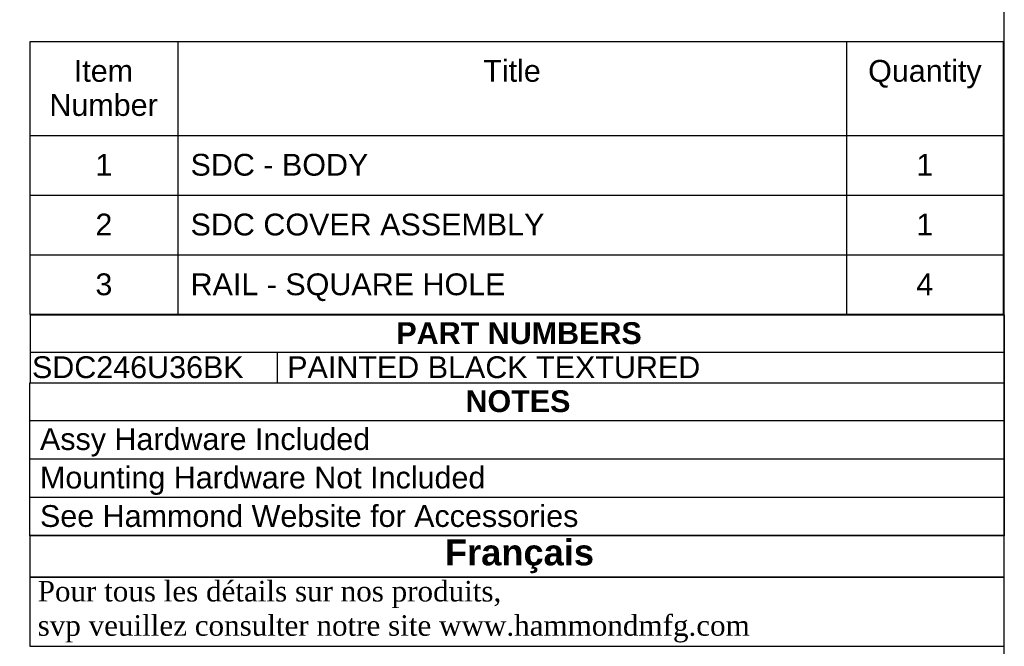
# Model space of a CAD drawing. Header units: inches. Extents: x 0 to 188, y 0 to 141.
# Tile 20 of 22: x 150 to 188, y 19 to 43. Entities that reach past the tile are written whole.
import ezdxf
from ezdxf import colors
from ezdxf.entities.mleader import LeaderData, LeaderLine
from ezdxf.enums import TextEntityAlignment as Align
from ezdxf.math import Vec2, Vec3

# ---------------------------------------------------------------- set-up
doc = ezdxf.new("R2010")
doc.units = ezdxf.units.IN
doc.header["$MEASUREMENT"] = 0
doc.layers.add('Default', color=7, linetype='Continuous')
doc.styles.add('SEACAD_Arial', font='arial.ttf')
doc.styles.add('SEACAD_ArialB', font='arialbd.ttf')

# ---------------------------------------------------------------- blocks, each defined once
blk = doc.blocks.new('SE')
at = {"color": 7, "linetype": 'Continuous'}
for p, q in [((155.682, 42.613), (155.682, 38.952)), ((181.748, 42.613), (181.748, 38.952)), ((149.928, 38.952), (187.848, 38.952)), ((155.682, 38.952), (155.682, 36.622)), ((181.748, 38.952), (181.748, 36.622)), ((149.928, 36.622), (187.848, 36.622)), ((155.682, 36.622), (155.682, 34.291)), ((181.748, 36.622), (181.748, 34.291)), ((149.928, 34.291), (187.848, 34.291)), ((155.682, 34.291), (155.682, 31.961)), ((181.748, 34.291), (181.748, 31.961))]:
    blk.add_line(p, q, dxfattribs=at)
blk.add_lwpolyline([(149.928, 31.961), (149.928, 42.613), (187.848, 42.613), (187.848, 31.961), (149.928, 31.961)], dxfattribs=at)
at = {"color": 7, "linetype": 'Continuous', "style": 'SEACAD_Arial'}
for s, p in [('Item', (151.632, 41.891)), ('Title', (167.588, 41.891)), ('Quantity', (182.59, 41.891)), ('Number', (150.68, 40.561)), ('1', (152.473, 38.23)), ('SDC - BODY', (156.182, 38.23)), ('1', (184.465, 38.23)), ('2', (152.473, 35.9)), ('SDC COVER ASSEMBLY', (156.182, 35.9)), ('1', (184.465, 35.9)), ('3', (152.473, 33.569)), ('RAIL - SQUARE HOLE', (156.182, 33.569)), ('4', (184.465, 33.569))]:
    blk.add_text(s, height=0.85, dxfattribs=at).set_placement(p, align=Align.TOP_LEFT)
blk = doc.blocks.new('SE1')
at = {"color": 7, "linetype": 'Continuous'}
for p, q in [((149.937, 30.495), (187.89, 30.495)), ((159.555, 30.495), (159.555, 29.295))]:
    blk.add_line(p, q, dxfattribs=at)
blk.add_lwpolyline([(149.937, 29.295), (149.937, 31.952), (187.89, 31.952), (187.89, 29.295), (149.937, 29.295)], dxfattribs=at)
for s, style, p in [('PART NUMBERS', 'SEACAD_ArialB', (164.201, 31.667)), ('SDC246U36BK', 'SEACAD_Arial', (150.001, 30.338)), (' PAINTED BLACK TEXTURED', 'SEACAD_Arial', (159.619, 30.338))]:
    blk.add_text(s, height=0.85, dxfattribs=dict(at, style=style)).set_placement(p, align=Align.TOP_LEFT)
blk = doc.blocks.new('SE2')
at = {"color": 7, "linetype": 'Continuous'}
for p, q in [((149.92, 27.841), (187.896, 27.841)), ((149.92, 26.341), (187.896, 26.341)), ((149.92, 24.841), (187.896, 24.841))]:
    blk.add_line(p, q, dxfattribs=at)
blk.add_lwpolyline([(149.92, 23.341), (149.92, 29.298), (187.896, 29.298), (187.896, 23.341), (149.92, 23.341)], dxfattribs=at)
for s, style, p in [('NOTES', 'SEACAD_ArialB', (166.896, 29.013)), (' Assy Hardware Included', 'SEACAD_Arial', (149.983, 27.535)), (' Mounting Hardware Not Included', 'SEACAD_Arial', (149.983, 26.035)), (' See Hammond Website for Accessories', 'SEACAD_Arial', (149.983, 24.535))]:
    blk.add_text(s, height=0.85, dxfattribs=dict(at, style=style)).set_placement(p, align=Align.TOP_LEFT)
blk = doc.blocks.new('_DOT')
at = {"color": 0}
blk.add_line((0, 0), (-1, 0), dxfattribs=at)
at = {"color": 0, "const_width": 0.333}
blk.add_lwpolyline([(-0.1665, 0, 1), (0.1665, 0, 1)], format="xyb", close=True, dxfattribs=at)
blk = doc.blocks.new('Block222')
at = {"layer": 'Default', "color": 7, "linetype": 'Continuous'}
ml = blk.add_multileader_mtext('Standard', dxfattribs=at)
ml.set_content('{\\pxsm0.9;\\fArial|b1||i0||c0|p34;\\W1.;SDC246U36BK\\P}', color=7)
ml.set_leader_properties()
ml.set_arrow_properties(name='DOT')
ml.build(insert=Vec2(0, 0))
ml.multileader.update_dxf_attribs({"leader_type": 0, "dogleg_length": 0, "arrow_head_size": 2.25})
ctx = ml.context
ctx.base_point, ctx.char_height, ctx.arrow_head_size, ctx.landing_gap_size = Vec3(152.319, -85.833), 2.25, 2.25, 0.787
ctx.text_align_type = 1
notes = []
notes.append((ctx, [(0, (0, 0, 0), (0, 0), (1, 0), 1, [])]))
ctx.mtext.insert, ctx.mtext.alignment = Vec3(163.433, -84.687), 2
for ctx, leaders in notes:
    for number, flags, end, landing, length, lines in leaders:
        leader = LeaderData()
        leader.index, (leader.has_last_leader_line, leader.has_dogleg_vector, leader.attachment_direction) = number, flags
        leader.last_leader_point, leader.dogleg_vector, leader.dogleg_length = Vec3(end), Vec3(landing), length
        for number, points, colour, breaks in lines:
            line = LeaderLine()
            line.index, line.vertices, line.color, line.breaks = number, Vec3.list(points), colors.encode_raw_color(colour), breaks
            leader.lines.append(line)
        ctx.leaders.append(leader)

msp = doc.modelspace()

# ---------------------------------------------------------------- linework, layer by layer
at = {"layer": 'Default', "color": 7, "linetype": 'Continuous'}
msp.add_line((187.896, 0.103), (187.896, 140.903), dxfattribs=at)
for points in [[(149.92, 23.348), (149.92, 21.729), (187.893, 21.729), (187.893, 23.348), (149.92, 23.348)], [(149.92, 21.729), (149.92, 19.03), (187.891, 19.03), (187.891, 21.729), (149.92, 21.729)]]:
    msp.add_lwpolyline(points, dxfattribs=at)

# ---------------------------------------------------------------- block references
for name in ['SE', 'SE1', 'SE2']:
    msp.add_blockref(name, (0, 0))
at = {"layer": 'Default', "color": 7, "xscale": 0.72, "yscale": 0.72, "zscale": 0.72}
msp.add_blockref('Block222', (62.286, 63.58), dxfattribs=at)

# ---------------------------------------------------------------- texts
at = {"layer": 'Default'}
for s, insert, char_height, width, attachment_point in [('{\\fArial|b1||i0||c0|p34;\\C7;\\H0.24279;\\W1.;  }{\\fArial|b1||i0||c0|p34;\\C7;\\H1.011625;\\W1.;Français                                                                                    }', (168.906, 22.538), 1.011625, 38.35299, 5), ('{\\fTimes New Roman|b0||i0||c0|p34;\\C7;\\H0.802;\\W1.; Pour tous les détails sur nos produits, \\P}{\\fTimes New Roman|b0||i0||c0|p34;\\C7;\\H0.802;\\W1.; svp veuillez consulter notre site www.hammondmfg.com     }{\\fTimes New Roman|b0||i0||c0|p34;\\C7;\\H0.401;\\W1.; }{\\fTimes New Roman|b0||i0||c0|p34;\\C7;\\H0.802;\\W1.;                            }', (149.92, 20.379), 0.802, 38.35118, 4)]:
    msp.add_mtext(s, dxfattribs=dict(at, insert=insert, char_height=char_height, width=width, attachment_point=attachment_point))

doc.saveas('drawing.dxf')
